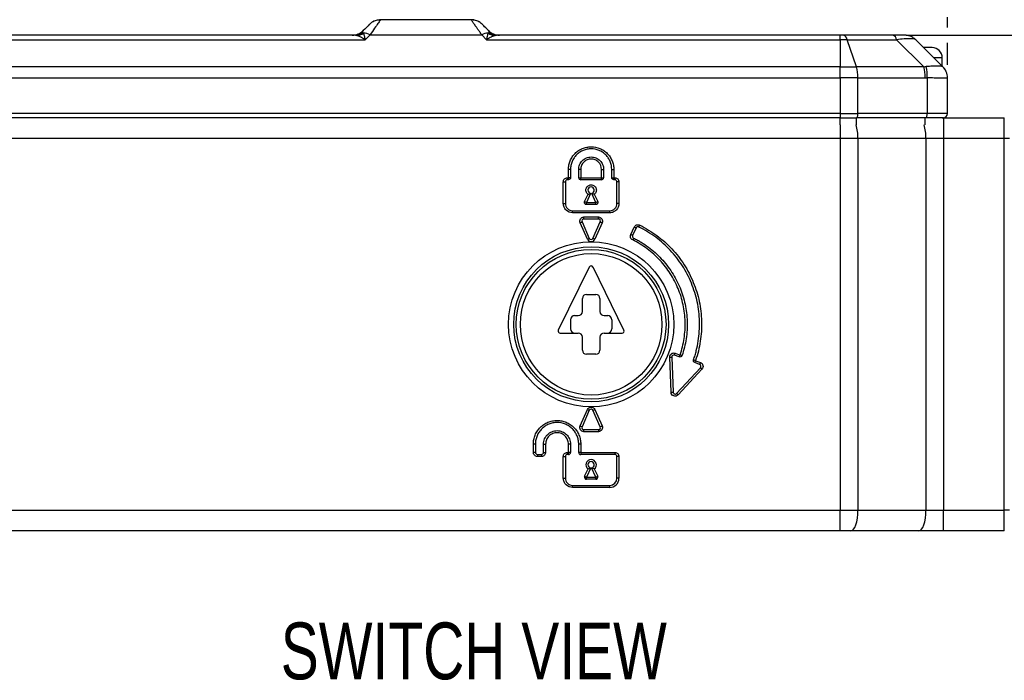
# Model space of a CAD drawing. Header units: millimetres. Extents: x 0 to 559, y 0 to 432.
# Tile 4 of 22: x 95 to 191, y 238 to 302. Entities that reach past the tile are written whole.
import ezdxf

# ---------------------------------------------------------------- set-up
doc = ezdxf.new("R2010")
doc.units = ezdxf.units.MM
doc.layers.add('DIMENSIONS', color=140, linetype='Continuous', lineweight=25)
doc.layers.add('TEXT', color=140, linetype='Continuous', lineweight=25)
doc.styles.add('SLDTEXTSTYLE0', font='TXT', dxfattribs={"width": 0.75})
doc.dimstyles.new('SLDDIMSTYLE1', dxfattribs={"dimtxt": 5.5, "dimasz": 3.81, "dimexe": 0, "dimexo": 0.0625, "dimgap": 1.375, "dimtad": 0, "dimtih": 1, "dimtoh": 1, "dimdec": 1, "dimrnd": 1e-09, "dimzin": 4, "dimdsep": 46, "dimtxsty": 'SLDTEXTSTYLE0', "dimsah": 1, "dimcen": 0.09, "dimadec": 0, "dimazin": 1, "dimtfac": 1, "dimtdec": 1, "dimtofl": 0, "dimtmove": 0, "dimatfit": 3, "dimfxl": 0, "dimfrac": 2, "dimtolj": 1, "dimtzin": 12, "dimarcsym": 0})
doc.dimstyles.new('SLDDIMSTYLE3', dxfattribs={"dimtxt": 5.5, "dimasz": 3.81, "dimexe": 0, "dimexo": 0.0625, "dimgap": 1.375, "dimtad": 0, "dimtih": 1, "dimtoh": 1, "dimdec": 1, "dimrnd": 1e-09, "dimzin": 12, "dimdsep": 46, "dimtxsty": 'SLDTEXTSTYLE0', "dimsah": 1, "dimcen": 0.09, "dimadec": 0, "dimazin": 3, "dimtfac": 1, "dimtdec": 1, "dimtmove": 0, "dimatfit": 0, "dimfxl": 0, "dimfrac": 2, "dimtolj": 1, "dimtzin": 12, "dimarcsym": 0})

# ---------------------------------------------------------------- blocks, each defined once
blk = doc.blocks.new('_D_5')
at = {"layer": 'DIMENSIONS'}
for p, q in [((181.134, 300.413), (279.727, 300.413)), ((276.552, 300.413), (276.552, 285.452)), ((269.44, 277.223), (267.765, 277.223)), ((267.765, 277.223), (267.765, 268.491)), ((283.664, 277.223), (285.34, 277.223)), ((285.34, 277.223), (285.34, 268.491)), ((267.765, 268.491), (269.44, 268.491)), ((285.34, 268.491), (283.664, 268.491)), ((276.552, 252.413), (276.552, 267.374)), ((191.918, 252.413), (279.727, 252.413))]:
    blk.add_line(p, q, dxfattribs=at)
for points in [[(276.552, 300.413), (275.966, 296.603), (277.138, 296.603)], [(276.552, 252.413), (277.138, 256.223), (275.966, 256.223)]]:
    blk.add_solid(points, dxfattribs=at)
at = {"layer": 'DIMENSIONS', "char_height": 5.5, "attachment_point": 1, "style": 'SLDTEXTSTYLE0'}
for s, insert in [('48.0', (269.44, 285.43)), ('1.89', (269.44, 275.581))]:
    blk.add_mtext(s, dxfattribs=dict(at, insert=insert))
blk = doc.blocks.new('_D_6')
at = {"layer": 'DIMENSIONS'}
for p, q in [((249.279, 319.723), (247.603, 319.723)), ((247.603, 319.723), (247.603, 310.991)), ((263.503, 319.723), (265.179, 319.723)), ((265.179, 319.723), (265.179, 310.991)), ((270.202, 318.913), (276.552, 318.913)), ((276.552, 318.913), (276.552, 302.913)), ((247.603, 310.991), (249.279, 310.991)), ((265.179, 310.991), (263.503, 310.991)), ((137.318, 302.913), (279.727, 302.913)), ((181.134, 300.413), (279.727, 300.413)), ((276.552, 300.413), (276.552, 293.086))]:
    blk.add_line(p, q, dxfattribs=at)
for points in [[(276.552, 302.913), (277.138, 306.723), (275.966, 306.723)], [(276.552, 300.413), (275.966, 296.603), (277.138, 296.603)]]:
    blk.add_solid(points, dxfattribs=at)
at = {"layer": 'DIMENSIONS', "char_height": 5.5, "attachment_point": 1, "style": 'SLDTEXTSTYLE0'}
for s, insert in [('2.5', (251.311, 327.93)), ('0.10', (249.279, 318.081))]:
    blk.add_mtext(s, dxfattribs=dict(at, insert=insert))
blk = doc.blocks.new('_D_7')
at = {"layer": 'DIMENSIONS'}
for p, q in [((46.148, 297.562), (46.148, 334.088)), ((236.148, 303.663), (236.148, 334.088)), ((46.148, 330.913), (129.569, 330.913)), ((134.036, 331.723), (132.361, 331.723)), ((132.361, 331.723), (132.361, 322.991)), ((148.26, 331.723), (149.936, 331.723)), ((149.936, 331.723), (149.936, 322.991)), ((236.148, 330.913), (152.727, 330.913)), ((132.361, 322.991), (134.036, 322.991)), ((149.936, 322.991), (148.26, 322.991)), ((236.148, 301.163), (236.148, 302.163)), ((236.148, 296.163), (236.148, 299.663)), ((236.148, 285.183), (236.148, 294.663))]:
    blk.add_line(p, q, dxfattribs=at)
for points in [[(46.148, 330.913), (49.958, 330.327), (49.958, 331.499)], [(236.148, 330.913), (232.338, 331.499), (232.338, 330.327)]]:
    blk.add_solid(points, dxfattribs=at)
at = {"layer": 'DIMENSIONS', "char_height": 5.5, "attachment_point": 1, "style": 'SLDTEXTSTYLE0'}
for s, insert in [('190.0', (132.004, 339.93)), ('7.48', (134.036, 330.081))]:
    blk.add_mtext(s, dxfattribs=dict(at, insert=insert))
blk = doc.blocks.new('_D_8')
at = {"layer": 'DIMENSIONS'}
for p, q in [((46.148, 297.562), (46.148, 319.584)), ((185.148, 303.663), (185.148, 319.584)), ((108.536, 317.219), (106.861, 317.219)), ((106.861, 317.219), (106.861, 308.488)), ((122.76, 317.219), (124.436, 317.219)), ((124.436, 317.219), (124.436, 308.488)), ((46.148, 316.409), (104.069, 316.409)), ((185.148, 316.409), (127.227, 316.409)), ((106.861, 308.488), (108.536, 308.488)), ((124.436, 308.488), (122.76, 308.488)), ((185.148, 301.163), (185.148, 302.163)), ((185.148, 297.554), (185.148, 299.663))]:
    blk.add_line(p, q, dxfattribs=at)
for points in [[(46.148, 316.409), (49.958, 315.823), (49.958, 316.996)], [(185.148, 316.409), (181.338, 316.996), (181.338, 315.823)]]:
    blk.add_solid(points, dxfattribs=at)
at = {"layer": 'DIMENSIONS', "char_height": 5.5, "attachment_point": 1, "style": 'SLDTEXTSTYLE0'}
for s, insert in [('139.0', (106.504, 325.426)), ('5.47', (108.536, 315.578))]:
    blk.add_mtext(s, dxfattribs=dict(at, insert=insert))

msp = doc.modelspace()

# ---------------------------------------------------------------- linework, layer by layer
for p, q in [((130.269, 301.913), (130.237, 301.866)), ((139.027, 301.913), (130.269, 301.913)), ((127.675, 300.413), (65.247, 300.413)), ((128.769, 299.974), (129.244, 300.448)), ((129.244, 300.448), (140.052, 300.448)), ((140.052, 300.448), (140.527, 299.974)), ((174.766, 300.413), (141.622, 300.413)), ((174.766, 299.974), (174.766, 300.413)), ((175.067, 300.413), (174.766, 300.413)), ((179.864, 300.413), (175.067, 300.413)), ((65.248, 299.974), (128.769, 299.974)), ((140.527, 299.974), (174.766, 299.974)), ((174.766, 299.974), (174.766, 297.352)), ((175.43, 299.974), (174.766, 299.974)), ((176.326, 297.352), (175.43, 299.974)), ((175.43, 299.974), (180.226, 299.974)), ((180.226, 299.974), (182.848, 297.352)), ((182.087, 299.974), (181.989, 300.011)), ((184.709, 297.352), (182.087, 299.974)), ((183.648, 299.213), (182.848, 299.213)), ((184.648, 298.213), (183.848, 298.213)), ((184.648, 297.413), (184.648, 298.213)), ((174.766, 297.352), (65.248, 297.352)), ((174.766, 296.292), (174.766, 297.352)), ((174.766, 297.352), (176.326, 297.352)), ((182.848, 297.352), (176.326, 297.352)), ((65.248, 296.292), (174.766, 296.292)), ((174.766, 296.292), (174.766, 292.813)), ((176.477, 296.292), (174.766, 296.292)), ((176.477, 292.813), (176.477, 296.292)), ((176.477, 296.292), (182.998, 296.292)), ((183.174, 296.284), (183.174, 292.813)), ((185.148, 292.813), (185.148, 296.284)), ((174.766, 292.813), (53.148, 292.813)), ((174.766, 292.813), (174.766, 292.413)), ((174.766, 292.813), (176.477, 292.813)), ((183.174, 292.813), (176.477, 292.813)), ((185.148, 292.813), (183.174, 292.813)), ((174.766, 292.413), (53.148, 292.413)), ((174.766, 291.745), (174.766, 292.413)), ((174.766, 291.745), (174.766, 290.413)), ((176.303, 292.413), (176.303, 291.745)), ((183.037, 292.413), (176.34, 292.413)), ((183, 291.746), (183, 292.413)), ((184.64, 292.413), (184.772, 292.413)), ((184.772, 292.413), (184.772, 290.413)), ((184.772, 292.413), (190.648, 292.413)), ((190.648, 290.413), (190.648, 292.413)), ((174.766, 290.413), (53.148, 290.413)), ((174.766, 290.413), (174.766, 254.413)), ((176.477, 290.413), (174.766, 290.413)), ((176.477, 290.413), (176.477, 254.413)), ((183.062, 290.413), (176.477, 290.413)), ((183.062, 290.413), (183.062, 254.413)), ((184.772, 290.413), (183.062, 290.413)), ((184.772, 290.413), (184.772, 254.413)), ((190.648, 290.413), (184.772, 290.413)), ((190.648, 254.413), (190.648, 290.413)), ((191.148, 290.413), (190.648, 290.413)), ((148.453, 286.608), (148.453, 287.413)), ((148.653, 287.413), (148.453, 287.413)), ((148.653, 287.413), (148.653, 286.608)), ((149.443, 286.613), (149.443, 287.413)), ((149.643, 287.413), (149.443, 287.413)), ((149.643, 287.413), (149.643, 286.613)), ((151.653, 286.613), (151.653, 287.413)), ((151.653, 287.413), (151.853, 287.413)), ((151.853, 287.413), (151.853, 286.613)), ((152.643, 286.613), (152.643, 287.413)), ((152.643, 287.413), (152.843, 287.413)), ((152.843, 287.413), (152.843, 286.61)), ((147.953, 284.113), (147.953, 286.213)), ((147.953, 286.213), (148.153, 286.213)), ((148.153, 286.213), (148.153, 284.113)), ((148.348, 286.608), (148.451, 286.608)), ((148.348, 286.408), (148.348, 286.608)), ((148.448, 286.408), (148.348, 286.408)), ((149.443, 286.613), (149.643, 286.613)), ((149.648, 286.613), (151.653, 286.613)), ((151.648, 286.413), (149.648, 286.413)), ((151.653, 286.613), (151.853, 286.613)), ((152.843, 286.608), (152.948, 286.608)), ((152.948, 286.408), (152.843, 286.408)), ((152.948, 286.608), (152.948, 286.408)), ((153.143, 284.113), (153.143, 286.213)), ((153.343, 286.213), (153.143, 286.213)), ((153.343, 286.213), (153.343, 284.113)), ((150.593, 285.072), (150.193, 284.213)), ((151.104, 284.212), (150.703, 285.072)), ((147.953, 284.113), (148.153, 284.113)), ((150.012, 284.3), (150.344, 285.01)), ((150.196, 284.208), (151.106, 284.208)), ((150.953, 285.01), (151.284, 284.3)), ((153.343, 284.113), (153.143, 284.113)), ((148.848, 283.218), (148.848, 283.418)), ((148.848, 283.418), (152.448, 283.418)), ((152.448, 283.218), (148.848, 283.218)), ((151.106, 284.008), (150.198, 284.008)), ((152.448, 283.218), (152.448, 283.418)), ((150.286, 280.655), (149.586, 282.255)), ((149.769, 282.335), (150.469, 280.735)), ((149.948, 282.808), (151.348, 282.808)), ((149.948, 282.608), (149.948, 282.808)), ((151.348, 282.608), (149.948, 282.608)), ((150.827, 280.735), (151.527, 282.335)), ((151.71, 282.255), (151.01, 280.655)), ((151.348, 282.608), (151.348, 282.808)), ((154.485, 281.103), (154.824, 281.829)), ((155.005, 281.744), (154.667, 281.019)), ((150.469, 277.951), (147.469, 271.851)), ((153.828, 271.851), (150.828, 277.951)), ((149.798, 273.663), (149.798, 274.913)), ((150.198, 275.313), (151.098, 275.313)), ((151.498, 274.913), (151.498, 273.663)), ((148.648, 272.863), (148.648, 271.963)), ((149.048, 273.263), (149.398, 273.263)), ((151.898, 273.263), (152.248, 273.263)), ((152.648, 272.863), (152.648, 271.963)), ((147.648, 271.563), (149.398, 271.563)), ((149.798, 269.913), (149.798, 271.163)), ((151.498, 271.163), (151.498, 269.913)), ((151.898, 271.563), (153.648, 271.563)), ((151.098, 269.513), (150.198, 269.513)), ((158.384, 265.836), (158.252, 269.231)), ((158.451, 269.239), (158.584, 265.844)), ((159.181, 269.257), (158.714, 269.429)), ((158.783, 269.617), (159.253, 269.443)), ((160.747, 268.892), (161.222, 268.716)), ((158.922, 265.719), (161.228, 268.213)), ((161.375, 268.077), (159.069, 265.583)), ((161.153, 268.528), (160.677, 268.704)), ((149.586, 262.571), (150.286, 264.171)), ((150.469, 264.091), (149.769, 262.491)), ((151.527, 262.491), (150.827, 264.091)), ((151.01, 264.171), (151.71, 262.571)), ((149.948, 262.018), (149.948, 262.218)), ((149.948, 262.218), (151.348, 262.218)), ((151.348, 262.218), (151.348, 262.018)), ((151.348, 262.018), (149.948, 262.018)), ((145.053, 260.013), (145.053, 260.813)), ((145.253, 260.813), (145.053, 260.813)), ((145.253, 260.813), (145.253, 260.013)), ((146.043, 260.013), (146.043, 260.813)), ((146.043, 260.813), (146.243, 260.813)), ((146.243, 260.813), (146.243, 260.013)), ((148.453, 260.013), (148.453, 260.813)), ((148.653, 260.813), (148.453, 260.813)), ((148.653, 260.813), (148.653, 260.013)), ((149.643, 260.813), (149.443, 260.813)), ((149.443, 260.013), (149.443, 260.813)), ((149.643, 260.813), (149.643, 260.013)), ((145.253, 260.013), (145.053, 260.013)), ((145.448, 259.818), (145.448, 259.618)), ((145.448, 259.818), (145.848, 259.818)), ((145.848, 259.618), (145.448, 259.618)), ((145.848, 259.818), (145.848, 259.618)), ((146.043, 260.013), (146.243, 260.013)), ((147.953, 257.513), (147.953, 259.613)), ((147.953, 259.613), (148.153, 259.613)), ((148.153, 259.613), (148.153, 257.513)), ((148.348, 260.008), (148.448, 260.008)), ((148.348, 259.808), (148.348, 260.008)), ((148.448, 259.808), (148.348, 259.808)), ((148.448, 259.808), (148.448, 260.008)), ((148.653, 260.013), (148.453, 260.013)), ((149.643, 260.013), (149.443, 260.013)), ((149.648, 260.008), (152.948, 260.008)), ((149.648, 260.008), (149.648, 259.808)), ((152.948, 259.808), (149.648, 259.808)), ((152.948, 260.008), (152.948, 259.808)), ((153.143, 257.513), (153.143, 259.613)), ((153.343, 259.613), (153.143, 259.613)), ((153.343, 259.613), (153.343, 257.513)), ((150.012, 257.7), (150.344, 258.41)), ((150.611, 258.51), (150.194, 257.615)), ((151.103, 257.615), (150.685, 258.51)), ((150.953, 258.41), (151.284, 257.7)), ((147.953, 257.513), (148.153, 257.513)), ((150.198, 257.408), (150.198, 257.608)), ((150.198, 257.608), (151.098, 257.608)), ((151.098, 257.408), (150.198, 257.408)), ((151.098, 257.408), (151.098, 257.608)), ((153.343, 257.513), (153.143, 257.513)), ((148.848, 256.618), (148.848, 256.818)), ((148.848, 256.818), (152.448, 256.818)), ((152.448, 256.618), (148.848, 256.618)), ((152.448, 256.618), (152.448, 256.818)), ((53.148, 254.413), (174.766, 254.413)), ((174.766, 252.413), (174.766, 254.413)), ((174.766, 254.413), (176.477, 254.413)), ((176.477, 254.413), (183.062, 254.413)), ((183.062, 254.413), (184.772, 254.413)), ((184.772, 252.413), (184.772, 254.413)), ((184.772, 254.413), (190.648, 254.413)), ((190.648, 252.413), (190.648, 254.413)), ((191.148, 254.413), (190.648, 254.413)), ((174.766, 252.413), (53.148, 252.413)), ((175.793, 252.413), (174.766, 252.413)), ((182.378, 252.413), (175.793, 252.413)), ((184.772, 252.413), (182.378, 252.413)), ((190.648, 252.413), (184.772, 252.413))]:
    msp.add_line(p, q)
at = {"flags": 128}
for points in [[(130.009, 301.89), (130.122, 301.906), (130.269, 301.913)], [(139.287, 301.89), (139.174, 301.906), (139.027, 301.913)], [(182.087, 299.974), (181.978, 300.072), (181.961, 300.086)], [(176.34, 292.413), (176.366, 292.421), (176.392, 292.443), (176.416, 292.48), (176.436, 292.53), (176.454, 292.591), (176.466, 292.66), (176.474, 292.735), (176.477, 292.813)], [(183.037, 292.413), (183.064, 292.421), (183.09, 292.443), (183.113, 292.48), (183.134, 292.53), (183.151, 292.591), (183.164, 292.66), (183.172, 292.735), (183.174, 292.813)], [(149.586, 282.255), (149.622, 282.27), (149.656, 282.285), (149.688, 282.299), (149.716, 282.311), (149.739, 282.321), (149.755, 282.329), (149.766, 282.333), (149.769, 282.335)], [(151.527, 282.335), (151.53, 282.333), (151.541, 282.329), (151.558, 282.321), (151.58, 282.311), (151.608, 282.299), (151.64, 282.285), (151.674, 282.27), (151.71, 282.255)], [(155.005, 281.744), (155.001, 281.746), (154.991, 281.75), (154.974, 281.758), (154.952, 281.769), (154.924, 281.782), (154.893, 281.796), (154.859, 281.812), (154.824, 281.829)], [(155.267, 281.837), (155.269, 281.84), (155.274, 281.85), (155.282, 281.867), (155.293, 281.889), (155.306, 281.917), (155.322, 281.948), (155.338, 281.981), (155.355, 282.016)], [(150.286, 280.655), (150.322, 280.67), (150.356, 280.685), (150.388, 280.699), (150.416, 280.711), (150.439, 280.721), (150.455, 280.729), (150.466, 280.733), (150.469, 280.735)], [(151.01, 280.655), (150.974, 280.67), (150.94, 280.685), (150.908, 280.699), (150.88, 280.711), (150.858, 280.721), (150.841, 280.729), (150.83, 280.733), (150.827, 280.735)], [(154.667, 281.019), (154.663, 281.02), (154.653, 281.025), (154.636, 281.033), (154.614, 281.044), (154.586, 281.056), (154.555, 281.071), (154.521, 281.087), (154.485, 281.103)], [(154.757, 280.761), (154.756, 280.758), (154.751, 280.748), (154.742, 280.731), (154.731, 280.709), (154.718, 280.682), (154.703, 280.651), (154.686, 280.617), (154.669, 280.582)], [(158.252, 269.231), (158.291, 269.232), (158.328, 269.234), (158.363, 269.235), (158.393, 269.236), (158.418, 269.237), (158.436, 269.238), (158.448, 269.238), (158.451, 269.239)], [(158.714, 269.429), (158.715, 269.433), (158.719, 269.443), (158.726, 269.461), (158.734, 269.484), (158.745, 269.513), (158.757, 269.545), (158.77, 269.58), (158.783, 269.617)], [(161.222, 268.716), (161.209, 268.679), (161.196, 268.644), (161.184, 268.612), (161.173, 268.583), (161.165, 268.56), (161.158, 268.543), (161.154, 268.532), (161.153, 268.528)], [(161.375, 268.077), (161.347, 268.104), (161.319, 268.129), (161.294, 268.153), (161.271, 268.173), (161.253, 268.19), (161.24, 268.203), (161.231, 268.211), (161.228, 268.213)], [(158.384, 265.836), (158.423, 265.838), (158.46, 265.839), (158.495, 265.841), (158.525, 265.842), (158.55, 265.843), (158.569, 265.844), (158.58, 265.844), (158.584, 265.844)], [(159.069, 265.583), (159.04, 265.61), (159.012, 265.635), (158.987, 265.659), (158.965, 265.68), (158.947, 265.696), (158.933, 265.709), (158.925, 265.717), (158.922, 265.719)], [(150.286, 264.171), (150.322, 264.156), (150.356, 264.141), (150.388, 264.127), (150.416, 264.115), (150.439, 264.105), (150.455, 264.097), (150.466, 264.093), (150.469, 264.091)], [(150.827, 264.091), (150.83, 264.093), (150.841, 264.097), (150.858, 264.105), (150.88, 264.115), (150.908, 264.127), (150.94, 264.141), (150.974, 264.156), (151.01, 264.171)], [(149.586, 262.571), (149.622, 262.556), (149.656, 262.541), (149.688, 262.527), (149.716, 262.515), (149.739, 262.505), (149.755, 262.497), (149.766, 262.493), (149.769, 262.491)], [(151.527, 262.491), (151.53, 262.493), (151.541, 262.497), (151.558, 262.505), (151.58, 262.515), (151.608, 262.527), (151.64, 262.541), (151.674, 262.556), (151.71, 262.571)], [(150.012, 257.7), (150.016, 257.698), (150.026, 257.693), (150.043, 257.685), (150.065, 257.675), (150.093, 257.662), (150.124, 257.647), (150.158, 257.632), (150.194, 257.615)], [(151.103, 257.615), (151.138, 257.632), (151.172, 257.647), (151.203, 257.662), (151.231, 257.675), (151.253, 257.685), (151.27, 257.693), (151.28, 257.698), (151.284, 257.7)], [(175.793, 252.413), (175.926, 252.451), (176.054, 252.565), (176.173, 252.75), (176.276, 252.999), (176.361, 253.302), (176.424, 253.648), (176.463, 254.023), (176.477, 254.413)], [(182.378, 252.413), (182.511, 252.451), (182.64, 252.565), (182.758, 252.75), (182.862, 252.999), (182.947, 253.302), (183.01, 253.648), (183.049, 254.023), (183.062, 254.413)]]:
    msp.add_lwpolyline(points, dxfattribs=at)
for radius in [8, 7.5, 7.25, 6.85]:
    msp.add_circle((150.648, 272.413), radius)
for centre, radius, start, end in [((130.269, 300.413), 1.5, 116.19851, 135), ((139.027, 300.413), 1.5, 45, 63.80149), ((127.527, 301.913), 1.5, 270, 315), ((127.67, 301.77), 1.357, 270.19499, 309.11948), ((127.797, 301.788), 1.422, 276.04479, 304.16318), ((128.597, 299.247), 1.365, 61.68388, 90.04722), ((140.699, 299.247), 1.365, 89.95278, 118.31612), ((141.499, 301.788), 1.422, 235.83682, 263.95521), ((141.769, 301.913), 1.5, 225, 270), ((141.626, 301.77), 1.357, 230.88052, 269.80501), ((174.9, 299.905), 0.534, 7.339, 71.75479), ((179.696, 299.905), 0.534, 7.33912, 71.75466), ((181.027, 298.913), 1.5, 71.78231, 90), ((183.648, 298.213), 1, 0, 90), ((173.062, 296.349), 3.415, 359.03957, 17.08724), ((179.583, 296.349), 3.415, 359.03966, 17.08713), ((179.95, 296.6), 3.24, 354.39268, 13.80279), ((183.655, 296.283), 1.493, 0.01836, 46.90296), ((183.648, 296.292), 1.5, 0, 45), ((184.748, 292.813), 0.4, 270, 0), ((171.808, 290.481), 4.669, 359.16271, 15.70185), ((178.393, 290.481), 4.669, 359.16273, 15.70189), ((149.643, 286.613), 0.2, 180, 271.43244), ((151.653, 286.613), 0.2, 268.56756, 0), ((150.648, 280.813), 0.395, 203.62938, 336.37062), ((150.648, 280.813), 0.195, 203.62938, 336.37062), ((150.648, 277.863), 0.2, 26.18811, 153.81189), ((150.198, 274.913), 0.4, 90, 180), ((151.098, 274.913), 0.4, 0, 90), ((149.398, 273.663), 0.4, 270, 0), ((151.898, 273.663), 0.4, 180, 270), ((149.048, 272.863), 0.4, 90, 180), ((152.248, 272.863), 0.4, 0, 90), ((147.648, 271.763), 0.2, 153.81189, 270), ((149.048, 271.963), 0.4, 180, 270), ((152.248, 271.963), 0.4, 270, 0), ((153.648, 271.763), 0.2, 270, 26.18811), ((149.398, 271.163), 0.4, 0, 90), ((151.898, 271.163), 0.4, 90, 180), ((150.198, 269.913), 0.4, 180, 270), ((151.098, 269.913), 0.4, 270, 0), ((148.448, 260.013), 0.005, 270, 0), ((148.448, 260.013), 0.205, 270, 0), ((149.648, 260.013), 0.205, 180, 270), ((149.648, 260.013), 0.005, 180, 270), ((150.648, 258.813), 0.505, 307.08134, 232.91866), ((150.648, 258.813), 0.305, 276.98946, 263.01054), ((150.198, 257.613), 0.205, 155, 270), ((150.198, 257.613), 0.005, 155, 270), ((151.098, 257.613), 0.205, 270, 25), ((151.098, 257.613), 0.005, 270, 25), ((152.448, 257.513), 0.895, 270, 0), ((152.448, 257.513), 0.695, 270, 0)]:
    msp.add_arc(centre, radius, start, end)
for points, knots in [([(129.209, 301.474), (129.209, 301.474), (129.155, 301.42), (128.945, 301.21), (128.788, 301.053), (128.587, 300.852)], [0, 0, 0, 0, 0.5, 0.5, 1, 1, 1, 1]), ([(130.237, 301.866), (130.229, 301.855), (130.204, 301.82), (130.017, 301.552), (129.698, 301.097), (129.399, 300.67), (129.244, 300.448)], [0, 0, 0, 0, 0.137615, 0.416634, 0.696386, 1, 1, 1, 1]), ([(130.252, 301.889), (130.111, 301.886), (129.831, 301.88), (129.565, 301.732), (129.434, 301.659)], [0, 0, 0, 0, 0.505385, 1, 1, 1, 1]), ([(140.052, 300.448), (140.019, 300.496), (139.953, 300.59), (139.859, 300.724), (139.77, 300.851), (139.687, 300.97), (139.608, 301.083), (139.535, 301.187), (139.467, 301.285), (139.404, 301.375), (139.346, 301.457), (139.273, 301.561), (139.194, 301.674), (139.119, 301.781), (139.066, 301.857), (139.033, 301.904), (139.029, 301.91), (139.027, 301.913)], [0, 0, 0, 0, 0.05538, 0.109845, 0.163413, 0.216102, 0.26793, 0.318916, 0.369081, 0.418447, 0.467036, 0.514871, 0.614537, 0.71262, 0.809378, 0.90508, 1, 1, 1, 1]), ([(139.863, 301.659), (139.731, 301.732), (139.466, 301.88), (139.185, 301.886), (139.044, 301.889)], [0, 0, 0, 0, 0.494615, 1, 1, 1, 1]), ([(140.709, 300.852), (140.508, 301.053), (140.351, 301.21), (140.141, 301.42), (140.087, 301.474), (140.087, 301.474)], [0, 0, 0, 0, 0.5, 0.5, 1, 1, 1, 1]), ([(127.947, 300.374), (127.915, 300.382), (127.851, 300.397), (127.761, 300.41), (127.703, 300.412), (127.675, 300.413)], [0, 0, 0, 0, 0.336303, 0.669526, 1, 1, 1, 1]), ([(128.769, 299.974), (128.724, 300.004), (128.64, 300.06), (128.524, 300.129), (128.426, 300.182), (128.295, 300.249), (128.135, 300.319), (128.007, 300.357), (127.947, 300.374)], [0, 0, 0, 0, 0.160081, 0.298431, 0.415048, 0.509934, 0.771302, 1, 1, 1, 1]), ([(128.587, 300.852), (128.574, 300.838), (128.549, 300.812), (128.524, 300.775), (128.513, 300.743), (128.522, 300.725), (128.526, 300.717)], [0, 0, 0, 0, 0.2783158, 0.5377173, 0.7780381, 1, 1, 1, 1]), ([(128.596, 300.612), (128.602, 300.596), (128.614, 300.562), (128.634, 300.502), (128.656, 300.431), (128.683, 300.334), (128.721, 300.188), (128.752, 300.053), (128.769, 299.974)], [0, 0, 0, 0, 0.110273, 0.228717, 0.355361, 0.490234, 0.701695, 1, 1, 1, 1]), ([(140.527, 299.974), (140.536, 300.017), (140.554, 300.097), (140.579, 300.199), (140.599, 300.281), (140.627, 300.385), (140.661, 300.502), (140.688, 300.577), (140.701, 300.612)], [0, 0, 0, 0, 0.159973, 0.298286, 0.414939, 0.509935, 0.771305, 1, 1, 1, 1]), ([(141.349, 300.374), (141.321, 300.367), (141.261, 300.35), (141.166, 300.317), (141.064, 300.276), (140.934, 300.216), (140.754, 300.122), (140.611, 300.028), (140.527, 299.974)], [0, 0, 0, 0, 0.110276, 0.22872, 0.355364, 0.490235, 0.701679, 1, 1, 1, 1]), ([(140.77, 300.717), (140.773, 300.722), (140.78, 300.734), (140.779, 300.753), (140.771, 300.775), (140.756, 300.799), (140.735, 300.825), (140.718, 300.843), (140.709, 300.852)], [0, 0, 0, 0, 0.146039, 0.300029, 0.462342, 0.633141, 0.812413, 1, 1, 1, 1]), ([(141.622, 300.413), (141.6, 300.412), (141.557, 300.411), (141.49, 300.404), (141.421, 300.392), (141.373, 300.38), (141.349, 300.374)], [0, 0, 0, 0, 0.247612, 0.496723, 0.747473, 1, 1, 1, 1]), ([(181.027, 300.413), (181.027, 300.413), (180.923, 300.413), (180.523, 300.413), (180.229, 300.413), (179.864, 300.413)], [0, 0, 0, 0, 0.5, 0.5, 1, 1, 1, 1]), ([(182.013, 300.017), (181.919, 300.1), (181.727, 300.27), (181.455, 300.346), (181.317, 300.385)], [0, 0, 0, 0, 0.4919751, 1, 1, 1, 1]), ([(181.989, 300.011), (181.96, 300.025), (181.878, 300.065), (181.524, 300.08), (180.963, 300.058), (180.475, 300.002), (180.226, 299.974)], [0, 0, 0, 0, 0.1475257, 0.4280399, 0.7085297, 1, 1, 1, 1]), ([(184.675, 297.373), (184.646, 297.382), (184.588, 297.395), (184.412, 297.414), (184.296, 297.419), (184.085, 297.419), (184.008, 297.418), (183.847, 297.413), (183.761, 297.409), (183.492, 297.395), (183.293, 297.382), (183.096, 297.373)], [0, 0, 0, 0, 0.25, 0.25, 0.5, 0.5, 0.625, 0.625, 0.75, 0.75, 1, 1, 1, 1]), ([(182.848, 297.352), (182.889, 297.357), (182.972, 297.367), (183.054, 297.371), (183.096, 297.373)], [0, 0, 0, 0, 0.496961, 1, 1, 1, 1]), ([(185.148, 296.284), (185.147, 296.282), (185.145, 296.278), (185.13, 296.273), (185.101, 296.268), (185.053, 296.265), (184.984, 296.262), (184.889, 296.26), (184.764, 296.259), (184.58, 296.259), (184.329, 296.26), (184.02, 296.262), (183.718, 296.267), (183.439, 296.274), (183.257, 296.281), (183.174, 296.284)], [0, 0, 0, 0, 0.044083, 0.093429, 0.148038, 0.207913, 0.273055, 0.343463, 0.419138, 0.50008, 0.62699, 0.74044, 0.840425, 0.926944, 1, 1, 1, 1]), ([(185.148, 295.391), (185.148, 295.391), (185.148, 295.391), (185.148, 295.391), (185.148, 295.391), (185.148, 295.391), (185.148, 295.394), (185.148, 295.401), (185.148, 295.408), (185.148, 295.413)], [0, 0, 0, 0, 0.00095, 0.001599, 0.002955, 0.01541, 0.072948, 0.308556, 1, 1, 1, 1]), ([(184.748, 292.413), (184.747, 292.413), (184.745, 292.413), (184.731, 292.413), (184.708, 292.413), (184.676, 292.413), (184.613, 292.413), (184.494, 292.413), (184.287, 292.413), (184.028, 292.413), (183.759, 292.413), (183.505, 292.413), (183.278, 292.413), (183.118, 292.413), (183.037, 292.413)], [0, 0, 0, 0, 0.0489787, 0.0977088, 0.1463648, 0.1951218, 0.2441539, 0.3720076, 0.500031, 0.6278848, 0.7559082, 0.8373704, 0.9184636, 1, 1, 1, 1]), ([(148.453, 287.413), (148.453, 287.558), (148.467, 287.703), (148.524, 287.984), (148.565, 288.121), (148.676, 288.387), (148.744, 288.515), (148.903, 288.753), (148.995, 288.864), (149.199, 289.068), (149.31, 289.159), (149.548, 289.318), (149.676, 289.387), (149.942, 289.496), (150.079, 289.538), (150.36, 289.594), (150.506, 289.608), (150.935, 289.608), (151.224, 289.55), (151.621, 289.386), (151.749, 289.318), (151.989, 289.157), (152.099, 289.066), (152.302, 288.863), (152.395, 288.751), (152.554, 288.512), (152.621, 288.386), (152.731, 288.12), (152.773, 287.981), (152.829, 287.7), (152.843, 287.558), (152.843, 287.413)], [0, 0, 0, 0, 0.0625, 0.0625, 0.125, 0.125, 0.1875, 0.1875, 0.25, 0.25, 0.3125, 0.3125, 0.375, 0.375, 0.4375, 0.4375, 0.5, 0.5, 0.625, 0.625, 0.6875, 0.6875, 0.75, 0.75, 0.8125, 0.8125, 0.875, 0.875, 0.9375, 0.9375, 1, 1, 1, 1]), ([(152.643, 287.413), (152.643, 287.673), (152.591, 287.935), (152.441, 288.297), (152.38, 288.412), (152.236, 288.629), (152.151, 288.731), (151.967, 288.916), (151.867, 288.998), (151.649, 289.144), (151.532, 289.206), (151.172, 289.355), (150.909, 289.408), (150.519, 289.408), (150.387, 289.395), (150.131, 289.344), (150.006, 289.306), (149.765, 289.207), (149.648, 289.145), (149.432, 289), (149.331, 288.917), (149.145, 288.732), (149.062, 288.631), (148.918, 288.415), (148.855, 288.298), (148.755, 288.056), (148.717, 287.932), (148.666, 287.677), (148.653, 287.545), (148.653, 287.413)], [0, 0, 0, 0, 0.125, 0.125, 0.1875, 0.1875, 0.25, 0.25, 0.3125, 0.3125, 0.375, 0.375, 0.5, 0.5, 0.5625, 0.5625, 0.625, 0.625, 0.6875, 0.6875, 0.75, 0.75, 0.8125, 0.8125, 0.875, 0.875, 0.9375, 0.9375, 1, 1, 1, 1]), ([(149.443, 287.413), (149.443, 287.57), (149.474, 287.728), (149.565, 287.947), (149.602, 288.016), (149.689, 288.147), (149.74, 288.209), (149.907, 288.376), (150.042, 288.466), (150.332, 288.586), (150.49, 288.618), (150.805, 288.618), (150.963, 288.587), (151.255, 288.466), (151.387, 288.378), (151.612, 288.153), (151.701, 288.021), (151.822, 287.729), (151.853, 287.572), (151.853, 287.413)], [0, 0, 0, 0, 0.125, 0.125, 0.1875, 0.1875, 0.25, 0.25, 0.375, 0.375, 0.5, 0.5, 0.625, 0.625, 0.75, 0.75, 0.875, 0.875, 1, 1, 1, 1]), ([(151.653, 287.413), (151.653, 287.679), (151.546, 287.937), (151.265, 288.218), (151.154, 288.291), (150.911, 288.392), (150.779, 288.418), (150.517, 288.418), (150.384, 288.391), (150.142, 288.291), (150.03, 288.216), (149.845, 288.031), (149.77, 287.919), (149.669, 287.676), (149.643, 287.546), (149.643, 287.413)], [0, 0, 0, 0, 0.25, 0.25, 0.375, 0.375, 0.5, 0.5, 0.625, 0.625, 0.75, 0.75, 0.875, 0.875, 1, 1, 1, 1]), ([(147.953, 286.213), (147.953, 286.317), (147.996, 286.42), (148.142, 286.565), (148.244, 286.608), (148.348, 286.608)], [0, 0, 0, 0, 0.5, 0.5, 1, 1, 1, 1]), ([(148.348, 286.408), (148.297, 286.408), (148.246, 286.387), (148.174, 286.315), (148.153, 286.265), (148.153, 286.213)], [0, 0, 0, 0, 0.5, 0.5, 1, 1, 1, 1]), ([(148.448, 286.408), (148.448, 286.408), (148.448, 286.43), (148.448, 286.504), (148.448, 286.556), (148.448, 286.608)], [0, 0, 0, 0, 0.5, 0.5, 1, 1, 1, 1]), ([(148.653, 286.608), (148.652, 286.554), (148.632, 286.507), (148.593, 286.468), (148.555, 286.429), (148.508, 286.409), (148.453, 286.408)], [0.0148788, 0.0148788, 0.0148788, 0.0148788, 0.5, 0.5, 0.5, 0.9853143, 0.9853143, 0.9853143, 0.9853143]), ([(148.653, 286.608), (148.653, 286.608), (148.632, 286.608), (148.56, 286.608), (148.51, 286.608), (148.458, 286.608)], [0, 0, 0, 0, 0.5, 0.5, 1, 1, 1, 1]), ([(149.648, 286.413), (149.648, 286.414), (149.648, 286.416), (149.648, 286.43), (149.648, 286.449), (149.648, 286.481), (149.648, 286.524), (149.648, 286.566), (149.648, 286.589), (149.649, 286.603), (149.648, 286.61), (149.648, 286.613)], [0, 0, 0, 0, 0.1487365, 0.2817335, 0.3989743, 0.5004429, 0.7494557, 0.8745545, 0.9246595, 0.9747493, 1, 1, 1, 1]), ([(151.648, 286.413), (151.649, 286.413), (151.65, 286.435), (151.651, 286.509), (151.652, 286.561), (151.653, 286.613)], [0, 0, 0, 0, 0.5, 0.5, 1, 1, 1, 1]), ([(152.643, 286.613), (152.643, 286.613), (152.665, 286.613), (152.739, 286.613), (152.791, 286.613), (152.843, 286.613)], [0, 0, 0, 0, 0.5, 0.5, 1, 1, 1, 1]), ([(152.843, 286.408), (152.789, 286.409), (152.742, 286.429), (152.703, 286.468), (152.664, 286.506), (152.644, 286.553), (152.643, 286.608)], [0.0148788, 0.0148788, 0.0148788, 0.0148788, 0.5, 0.5, 0.5, 0.9853143, 0.9853143, 0.9853143, 0.9853143]), ([(152.843, 286.408), (152.843, 286.409), (152.843, 286.41), (152.843, 286.423), (152.843, 286.442), (152.843, 286.475), (152.843, 286.531), (152.843, 286.582), (152.843, 286.608)], [0, 0, 0, 0, 0.127275, 0.254549, 0.381824, 0.509099, 0.754549, 1, 1, 1, 1]), ([(152.948, 286.608), (153.053, 286.608), (153.155, 286.565), (153.3, 286.419), (153.343, 286.317), (153.343, 286.213)], [0, 0, 0, 0, 0.5, 0.5, 1, 1, 1, 1]), ([(153.143, 286.213), (153.143, 286.264), (153.122, 286.315), (153.05, 286.387), (153, 286.408), (152.948, 286.408)], [0, 0, 0, 0, 0.5, 0.5, 1, 1, 1, 1]), ([(150.344, 285.01), (150.261, 285.073), (150.197, 285.163), (150.135, 285.363), (150.136, 285.474), (150.202, 285.673), (150.268, 285.761), (150.438, 285.884), (150.542, 285.918), (150.754, 285.918), (150.857, 285.885), (151.029, 285.761), (151.093, 285.673), (151.16, 285.474), (151.161, 285.364), (151.1, 285.164), (151.037, 285.074), (150.953, 285.01)], [0, 0, 0, 0, 0.125, 0.125, 0.25, 0.25, 0.375, 0.375, 0.5, 0.5, 0.625, 0.625, 0.75, 0.75, 0.875, 0.875, 1, 1, 1, 1]), ([(150.703, 285.072), (150.734, 285.095), (150.765, 285.119), (150.827, 285.166), (150.859, 285.189), (150.933, 285.277), (150.958, 285.356), (150.948, 285.509), (150.913, 285.585), (150.799, 285.688), (150.723, 285.719), (150.567, 285.717), (150.492, 285.686), (150.379, 285.579), (150.346, 285.503), (150.339, 285.349), (150.367, 285.27), (150.442, 285.185), (150.473, 285.163), (150.533, 285.118), (150.563, 285.095), (150.593, 285.072)], [0, 0, 0, 0, 0.0625, 0.0625, 0.125, 0.125, 0.25, 0.25, 0.375, 0.375, 0.5, 0.5, 0.625, 0.625, 0.75, 0.75, 0.875, 0.875, 0.9375, 0.9375, 1, 1, 1, 1]), ([(150.344, 285.01), (150.344, 285.01), (150.38, 285.019), (150.476, 285.043), (150.535, 285.058), (150.593, 285.072)], [0, 0, 0, 0, 0.5, 0.5, 1, 1, 1, 1]), ([(150.953, 285.01), (150.953, 285.01), (150.916, 285.019), (150.82, 285.043), (150.761, 285.058), (150.703, 285.072)], [0, 0, 0, 0, 0.5, 0.5, 1, 1, 1, 1]), ([(148.848, 283.218), (148.612, 283.218), (148.38, 283.315), (148.132, 283.563), (148.066, 283.662), (147.976, 283.879), (147.953, 283.995), (147.953, 284.113)], [0, 0, 0, 0, 0.5, 0.5, 0.75, 0.75, 1, 1, 1, 1]), ([(148.153, 284.113), (148.153, 283.932), (148.228, 283.75), (148.484, 283.493), (148.664, 283.418), (148.848, 283.418)], [0, 0, 0, 0, 0.5, 0.5, 1, 1, 1, 1]), ([(150.19, 284.008), (150.159, 284.009), (150.128, 284.018), (150.099, 284.033), (150.069, 284.05), (150.045, 284.073), (150.025, 284.103), (150.007, 284.132), (149.996, 284.164), (149.994, 284.2), (149.991, 284.232), (149.996, 284.263), (150.009, 284.292)], [0.0185388, 0.0185388, 0.0185388, 0.0185388, 0.2495757, 0.2495757, 0.2495757, 0.4995757, 0.4995757, 0.4995757, 0.7495757, 0.7495757, 0.7495757, 0.9810369, 0.9810369, 0.9810369, 0.9810369]), ([(150.012, 284.3), (150.012, 284.3), (150.032, 284.29), (150.099, 284.259), (150.146, 284.237), (150.194, 284.215)], [0, 0, 0, 0, 0.5, 0.5, 1, 1, 1, 1]), ([(150.19, 284.008), (150.19, 284.009), (150.19, 284.01), (150.19, 284.023), (150.19, 284.042), (150.19, 284.076), (150.19, 284.131), (150.19, 284.182), (150.19, 284.208)], [0, 0, 0, 0, 0.128108, 0.256216, 0.384324, 0.512431, 0.756216, 1, 1, 1, 1]), ([(151.103, 284.215), (151.15, 284.237), (151.197, 284.259), (151.264, 284.29), (151.284, 284.3), (151.284, 284.3)], [0, 0, 0, 0, 0.5, 0.5, 1, 1, 1, 1]), ([(151.287, 284.292), (151.299, 284.263), (151.305, 284.232), (151.303, 284.2), (151.301, 284.165), (151.29, 284.133), (151.271, 284.103), (151.253, 284.074), (151.228, 284.051), (151.197, 284.033), (151.169, 284.018), (151.138, 284.009), (151.106, 284.008)], [0.0185388, 0.0185388, 0.0185388, 0.0185388, 0.2495757, 0.2495757, 0.2495757, 0.4995757, 0.4995757, 0.4995757, 0.7495757, 0.7495757, 0.7495757, 0.9810369, 0.9810369, 0.9810369, 0.9810369]), ([(151.106, 284.008), (151.106, 284.008), (151.106, 284.031), (151.106, 284.108), (151.106, 284.162), (151.106, 284.215)], [0, 0, 0, 0, 0.5, 0.5, 1, 1, 1, 1]), ([(153.343, 284.113), (153.343, 283.877), (153.246, 283.645), (152.998, 283.397), (152.899, 283.331), (152.682, 283.241), (152.566, 283.218), (152.448, 283.218)], [0, 0, 0, 0, 0.5, 0.5, 0.75, 0.75, 1, 1, 1, 1]), ([(152.448, 283.418), (152.629, 283.418), (152.811, 283.493), (153.068, 283.749), (153.143, 283.929), (153.143, 284.113)], [0, 0, 0, 0, 0.5, 0.5, 1, 1, 1, 1]), ([(149.586, 282.255), (149.533, 282.375), (149.546, 282.519), (149.689, 282.739), (149.816, 282.808), (149.948, 282.808)], [0, 0, 0, 0, 0.5, 0.5, 1, 1, 1, 1]), ([(149.948, 282.608), (149.884, 282.608), (149.82, 282.574), (149.75, 282.465), (149.743, 282.394), (149.769, 282.335)], [0, 0, 0, 0, 0.5, 0.5, 1, 1, 1, 1]), ([(151.348, 282.808), (151.48, 282.808), (151.607, 282.739), (151.751, 282.519), (151.763, 282.375), (151.71, 282.255)], [0, 0, 0, 0, 0.5, 0.5, 1, 1, 1, 1]), ([(151.527, 282.335), (151.552, 282.394), (151.547, 282.465), (151.476, 282.574), (151.413, 282.608), (151.348, 282.608)], [0, 0, 0, 0, 0.5, 0.5, 1, 1, 1, 1]), ([(154.824, 281.829), (154.868, 281.924), (154.952, 282), (155.149, 282.069), (155.261, 282.063), (155.355, 282.016)], [0, 0, 0, 0, 0.5, 0.5, 1, 1, 1, 1]), ([(155.267, 281.837), (155.221, 281.859), (155.165, 281.862), (155.068, 281.829), (155.027, 281.791), (155.005, 281.744)], [0, 0, 0, 0, 0.5, 0.5, 1, 1, 1, 1]), ([(160.56, 268.962), (160.585, 269.036), (160.611, 269.113), (160.66, 269.265), (160.731, 269.493), (160.794, 269.722), (160.908, 270.182), (160.971, 270.492), (161.067, 271.115), (161.102, 271.429), (161.142, 272.062), (161.148, 272.382), (161.122, 273.338), (161.047, 273.965), (160.851, 274.891), (160.772, 275.197), (160.585, 275.805), (160.477, 276.107), (160.115, 276.989), (159.823, 277.548), (159.311, 278.346), (159.128, 278.605), (158.736, 279.109), (158.528, 279.352), (157.879, 280.046), (157.409, 280.465), (156.391, 281.22), (155.842, 281.555), (155.267, 281.837)], [0, 0, 0, 0, 0.015625, 0.015625, 0.03125, 0.0625, 0.0625, 0.125, 0.125, 0.1875, 0.1875, 0.25, 0.25, 0.375, 0.375, 0.4375, 0.4375, 0.5, 0.5, 0.625, 0.625, 0.6875, 0.6875, 0.75, 0.75, 0.875, 0.875, 1, 1, 1, 1]), ([(155.355, 282.016), (155.941, 281.729), (156.5, 281.388), (157.537, 280.619), (158.017, 280.191), (158.678, 279.484), (158.89, 279.237), (159.289, 278.723), (159.476, 278.459), (159.997, 277.646), (160.295, 277.076), (160.664, 276.178), (160.774, 275.87), (160.965, 275.251), (161.046, 274.938), (161.245, 273.995), (161.321, 273.355), (161.348, 272.382), (161.342, 272.055), (161.301, 271.41), (161.266, 271.09), (161.118, 270.138), (160.963, 269.512), (160.748, 268.896)], [0, 0, 0, 0, 0.125, 0.125, 0.25, 0.25, 0.3125, 0.3125, 0.375, 0.375, 0.5, 0.5, 0.5625, 0.5625, 0.625, 0.625, 0.75, 0.75, 0.8125, 0.8125, 0.875, 0.875, 1, 1, 1, 1]), ([(154.669, 280.582), (154.576, 280.628), (154.504, 280.709), (154.437, 280.902), (154.442, 281.01), (154.485, 281.103)], [0, 0, 0, 0, 0.5, 0.5, 1, 1, 1, 1]), ([(154.667, 281.019), (154.645, 280.973), (154.643, 280.919), (154.676, 280.824), (154.712, 280.784), (154.757, 280.761)], [0, 0, 0, 0, 0.5, 0.5, 1, 1, 1, 1]), ([(159.255, 269.443), (159.435, 269.965), (159.568, 270.504), (159.732, 271.585), (159.765, 272.129), (159.741, 272.949), (159.721, 273.225), (159.655, 273.772), (159.61, 274.042), (159.44, 274.842), (159.279, 275.363), (158.967, 276.124), (158.85, 276.376), (158.597, 276.863), (158.459, 277.099), (158.018, 277.787), (157.684, 278.218), (156.934, 279.023), (156.521, 279.393), (155.634, 280.051), (155.165, 280.338), (154.669, 280.582)], [0, 0, 0, 0, 0.125, 0.125, 0.25, 0.25, 0.3125, 0.3125, 0.375, 0.375, 0.5, 0.5, 0.5625, 0.5625, 0.625, 0.625, 0.75, 0.75, 0.875, 0.875, 1, 1, 1, 1]), ([(154.757, 280.761), (154.882, 280.7), (155.009, 280.634), (155.255, 280.499), (155.376, 280.428), (155.734, 280.21), (155.966, 280.054), (156.413, 279.722), (156.63, 279.546), (157.048, 279.173), (157.251, 278.975), (157.828, 278.358), (158.171, 277.917), (158.624, 277.214), (158.765, 276.972), (159.025, 276.474), (159.145, 276.217), (159.466, 275.438), (159.631, 274.905), (159.806, 274.086), (159.852, 273.809), (159.92, 273.249), (159.941, 272.967), (159.966, 272.127), (159.932, 271.571), (159.764, 270.465), (159.628, 269.912), (159.444, 269.377)], [0, 0, 0, 0, 0.03125, 0.03125, 0.0625, 0.0625, 0.125, 0.125, 0.1875, 0.1875, 0.25, 0.25, 0.375, 0.375, 0.4375, 0.4375, 0.5, 0.5, 0.625, 0.625, 0.6875, 0.6875, 0.75, 0.75, 0.875, 0.875, 1, 1, 1, 1]), ([(158.252, 269.231), (158.247, 269.361), (158.309, 269.49), (158.52, 269.642), (158.661, 269.662), (158.783, 269.617)], [0, 0, 0, 0, 0.5, 0.5, 1, 1, 1, 1]), ([(158.714, 269.429), (158.654, 269.451), (158.584, 269.441), (158.48, 269.367), (158.449, 269.303), (158.451, 269.239)], [0, 0, 0, 0, 0.5, 0.5, 1, 1, 1, 1]), ([(159.181, 269.257), (159.181, 269.257), (159.188, 269.277), (159.214, 269.346), (159.232, 269.395), (159.25, 269.444)], [0, 0, 0, 0, 0.5, 0.5, 1, 1, 1, 1]), ([(159.444, 269.377), (159.425, 269.326), (159.39, 269.288), (159.34, 269.264), (159.29, 269.24), (159.238, 269.237), (159.186, 269.255)], [0.014971, 0.014971, 0.014971, 0.014971, 0.5, 0.5, 0.5, 0.9852092, 0.9852092, 0.9852092, 0.9852092]), ([(159.444, 269.377), (159.443, 269.378), (159.442, 269.378), (159.43, 269.382), (159.412, 269.388), (159.373, 269.402), (159.315, 269.422), (159.267, 269.438), (159.255, 269.443)], [0, 0, 0, 0, 0.127609, 0.255219, 0.382828, 0.510437, 0.876365, 1, 1, 1, 1]), ([(160.678, 268.704), (160.628, 268.724), (160.591, 268.758), (160.568, 268.807), (160.544, 268.856), (160.541, 268.906), (160.558, 268.957)], [0.0147964, 0.0147964, 0.0147964, 0.0147964, 0.5, 0.5, 0.5, 0.9853949, 0.9853949, 0.9853949, 0.9853949]), ([(160.747, 268.892), (160.697, 268.909), (160.648, 268.926), (160.578, 268.95), (160.558, 268.957), (160.558, 268.957)], [0, 0, 0, 0, 0.5, 0.5, 1, 1, 1, 1]), ([(160.747, 268.892), (160.729, 268.843), (160.711, 268.794), (160.685, 268.724), (160.677, 268.704), (160.677, 268.704)], [0, 0, 0, 0, 0.5, 0.5, 1, 1, 1, 1]), ([(161.228, 268.213), (161.272, 268.26), (161.29, 268.329), (161.26, 268.453), (161.213, 268.506), (161.153, 268.528)], [0, 0, 0, 0, 0.5, 0.5, 1, 1, 1, 1]), ([(161.222, 268.716), (161.345, 268.671), (161.44, 268.564), (161.499, 268.311), (161.464, 268.173), (161.375, 268.077)], [0, 0, 0, 0, 0.5, 0.5, 1, 1, 1, 1]), ([(159.069, 265.583), (159.015, 265.526), (158.946, 265.485), (158.795, 265.45), (158.714, 265.454), (158.569, 265.508), (158.504, 265.557), (158.414, 265.683), (158.387, 265.758), (158.384, 265.836)], [0, 0, 0, 0, 0.25, 0.25, 0.5, 0.5, 0.75, 0.75, 1, 1, 1, 1]), ([(158.584, 265.844), (158.585, 265.806), (158.599, 265.768), (158.643, 265.706), (158.675, 265.682), (158.782, 265.642), (158.869, 265.663), (158.922, 265.719)], [0, 0, 0, 0, 0.25, 0.25, 0.5, 0.5, 1, 1, 1, 1]), ([(150.286, 264.171), (150.317, 264.242), (150.368, 264.302), (150.496, 264.385), (150.572, 264.408), (150.724, 264.408), (150.801, 264.385), (150.928, 264.302), (150.979, 264.242), (151.01, 264.171)], [0, 0, 0, 0, 0.25, 0.25, 0.5, 0.5, 0.75, 0.75, 1, 1, 1, 1]), ([(150.827, 264.091), (150.812, 264.125), (150.786, 264.155), (150.724, 264.197), (150.686, 264.208), (150.573, 264.208), (150.5, 264.161), (150.469, 264.091)], [0, 0, 0, 0, 0.25, 0.25, 0.5, 0.5, 1, 1, 1, 1]), ([(145.053, 260.813), (145.053, 260.965), (145.068, 261.116), (145.127, 261.41), (145.171, 261.553), (145.286, 261.832), (145.357, 261.966), (145.524, 262.214), (145.619, 262.33), (145.833, 262.544), (145.949, 262.639), (146.198, 262.805), (146.332, 262.876), (146.61, 262.991), (146.753, 263.035), (147.047, 263.093), (147.199, 263.108), (147.499, 263.108), (147.648, 263.094), (147.944, 263.035), (148.089, 262.99), (148.365, 262.876), (148.499, 262.805), (148.75, 262.637), (148.865, 262.542), (149.077, 262.33), (149.174, 262.212), (149.341, 261.962), (149.411, 261.83), (149.526, 261.552), (149.57, 261.407), (149.629, 261.114), (149.643, 260.965), (149.643, 260.813)], [0, 0, 0, 0, 0.0625, 0.0625, 0.125, 0.125, 0.1875, 0.1875, 0.25, 0.25, 0.3125, 0.3125, 0.375, 0.375, 0.4375, 0.4375, 0.5, 0.5, 0.5625, 0.5625, 0.625, 0.625, 0.6875, 0.6875, 0.75, 0.75, 0.8125, 0.8125, 0.875, 0.875, 0.9375, 0.9375, 1, 1, 1, 1]), ([(149.443, 260.813), (149.443, 260.949), (149.43, 261.087), (149.377, 261.355), (149.336, 261.488), (149.231, 261.742), (149.167, 261.862), (149.015, 262.09), (148.926, 262.198), (148.733, 262.391), (148.628, 262.478), (148.399, 262.631), (148.276, 262.696), (147.898, 262.853), (147.622, 262.908), (147.212, 262.908), (147.073, 262.895), (146.805, 262.841), (146.674, 262.801), (146.421, 262.697), (146.298, 262.631), (146.071, 262.48), (145.965, 262.393), (145.77, 262.198), (145.683, 262.092), (145.531, 261.865), (145.466, 261.743), (145.36, 261.489), (145.32, 261.358), (145.267, 261.09), (145.253, 260.951), (145.253, 260.813)], [0, 0, 0, 0, 0.0625, 0.0625, 0.125, 0.125, 0.1875, 0.1875, 0.25, 0.25, 0.3125, 0.3125, 0.375, 0.375, 0.5, 0.5, 0.5625, 0.5625, 0.625, 0.625, 0.6875, 0.6875, 0.75, 0.75, 0.8125, 0.8125, 0.875, 0.875, 0.9375, 0.9375, 1, 1, 1, 1]), ([(149.948, 262.018), (149.816, 262.018), (149.689, 262.087), (149.546, 262.307), (149.533, 262.451), (149.586, 262.571)], [0, 0, 0, 0, 0.5, 0.5, 1, 1, 1, 1]), ([(149.769, 262.491), (149.744, 262.432), (149.75, 262.361), (149.82, 262.252), (149.883, 262.218), (149.948, 262.218)], [0, 0, 0, 0, 0.5, 0.5, 1, 1, 1, 1]), ([(151.71, 262.571), (151.763, 262.451), (151.751, 262.306), (151.606, 262.087), (151.48, 262.018), (151.348, 262.018)], [0, 0, 0, 0, 0.5, 0.5, 1, 1, 1, 1]), ([(151.348, 262.218), (151.412, 262.218), (151.475, 262.252), (151.547, 262.36), (151.553, 262.432), (151.527, 262.491)], [0, 0, 0, 0, 0.5, 0.5, 1, 1, 1, 1]), ([(146.043, 260.813), (146.043, 260.983), (146.077, 261.154), (146.175, 261.391), (146.215, 261.467), (146.31, 261.608), (146.365, 261.675), (146.546, 261.856), (146.691, 261.954), (147.006, 262.084), (147.177, 262.118), (147.433, 262.118), (147.519, 262.11), (147.687, 262.076), (147.768, 262.052), (148.005, 261.954), (148.149, 261.858), (148.392, 261.615), (148.488, 261.471), (148.619, 261.155), (148.653, 260.985), (148.653, 260.813)], [0, 0, 0, 0, 0.125, 0.125, 0.1875, 0.1875, 0.25, 0.25, 0.375, 0.375, 0.5, 0.5, 0.5625, 0.5625, 0.625, 0.625, 0.75, 0.75, 0.875, 0.875, 1, 1, 1, 1]), ([(148.453, 260.813), (148.453, 260.959), (148.424, 261.102), (148.313, 261.37), (148.232, 261.492), (148.026, 261.698), (147.904, 261.779), (147.637, 261.889), (147.492, 261.918), (147.204, 261.918), (147.058, 261.889), (146.792, 261.779), (146.669, 261.696), (146.465, 261.492), (146.383, 261.37), (146.272, 261.102), (146.243, 260.959), (146.243, 260.813)], [0, 0, 0, 0, 0.125, 0.125, 0.25, 0.25, 0.375, 0.375, 0.5, 0.5, 0.625, 0.625, 0.75, 0.75, 0.875, 0.875, 1, 1, 1, 1]), ([(145.448, 259.618), (145.344, 259.618), (145.242, 259.661), (145.096, 259.807), (145.053, 259.909), (145.053, 260.013)], [0, 0, 0, 0, 0.5, 0.5, 1, 1, 1, 1]), ([(145.253, 260.013), (145.253, 259.962), (145.274, 259.911), (145.346, 259.839), (145.397, 259.818), (145.448, 259.818)], [0, 0, 0, 0, 0.5, 0.5, 1, 1, 1, 1]), ([(146.243, 260.013), (146.243, 259.909), (146.2, 259.807), (146.054, 259.66), (145.952, 259.618), (145.848, 259.618)], [0, 0, 0, 0, 0.5, 0.5, 1, 1, 1, 1]), ([(145.848, 259.818), (145.899, 259.818), (145.95, 259.839), (146.022, 259.911), (146.043, 259.961), (146.043, 260.013)], [0, 0, 0, 0, 0.5, 0.5, 1, 1, 1, 1]), ([(147.953, 259.613), (147.953, 259.717), (147.996, 259.819), (148.142, 259.966), (148.244, 260.008), (148.348, 260.008)], [0, 0, 0, 0, 0.5, 0.5, 1, 1, 1, 1]), ([(148.348, 259.808), (148.297, 259.808), (148.246, 259.787), (148.174, 259.715), (148.153, 259.665), (148.153, 259.613)], [0, 0, 0, 0, 0.5, 0.5, 1, 1, 1, 1]), ([(152.948, 260.008), (153.053, 260.008), (153.154, 259.965), (153.301, 259.819), (153.343, 259.717), (153.343, 259.613)], [0, 0, 0, 0, 0.5, 0.5, 1, 1, 1, 1]), ([(153.143, 259.613), (153.143, 259.664), (153.122, 259.715), (153.05, 259.787), (153, 259.808), (152.948, 259.808)], [0, 0, 0, 0, 0.5, 0.5, 1, 1, 1, 1]), ([(150.344, 258.41), (150.344, 258.41), (150.387, 258.42), (150.493, 258.455), (150.555, 258.479), (150.611, 258.51)], [0, 0, 0, 0, 0.5, 0.5, 1, 1, 1, 1]), ([(150.953, 258.41), (150.953, 258.41), (150.909, 258.42), (150.803, 258.455), (150.742, 258.479), (150.685, 258.51)], [0, 0, 0, 0, 0.5, 0.5, 1, 1, 1, 1]), ([(148.848, 256.618), (148.612, 256.618), (148.38, 256.715), (148.132, 256.963), (148.066, 257.062), (147.976, 257.279), (147.953, 257.395), (147.953, 257.513)], [0, 0, 0, 0, 0.5, 0.5, 0.75, 0.75, 1, 1, 1, 1]), ([(148.153, 257.513), (148.153, 257.332), (148.228, 257.15), (148.485, 256.894), (148.665, 256.818), (148.848, 256.818)], [0, 0, 0, 0, 0.5, 0.5, 1, 1, 1, 1])]:
    msp.add_open_spline(points, degree=3, knots=knots)
for points in [[(128.526, 300.717), (128.545, 300.696), (128.568, 300.661), (128.596, 300.612)], [(140.701, 300.612), (140.728, 300.661), (140.752, 300.696), (140.77, 300.717)], [(184.709, 297.352), (184.698, 297.363), (184.687, 297.37), (184.675, 297.373)], [(182.998, 296.292), (183.056, 296.292), (183.115, 296.289), (183.174, 296.284)], [(174.766, 292.413), (175.303, 292.413), (175.836, 292.413), (176.34, 292.413)]]:
    msp.add_open_spline(points, degree=3)

# ---------------------------------------------------------------- texts
at = {"layer": 'TEXT', "insert": (139.289, 243.54), "char_height": 5.5, "attachment_point": 2, "style": 'SLDTEXTSTYLE0'}
msp.add_mtext('SWITCH VIEW', dxfattribs=at)

# ---------------------------------------------------------------- dimensions: what is measured, and where the dimension line sits
at = {"layer": 'DIMENSIONS'}
for base, p1, p2, picture, middle in [((46.148, 330.913), (236.148, 283.913), (46.148, 296.292), '_D_7', (141.148, 330.913)), ((185.148, 316.409), (46.148, 296.292), (185.148, 296.284), '_D_8', (115.648, 316.409))]:
    dim = msp.add_linear_dim(base=base, p1=p1, p2=p2, dimstyle='SLDDIMSTYLE1', dxfattribs=at)
    dim.commit()
    dim.dimension.update_dxf_attribs({"geometry": picture, "text_midpoint": middle, "dimtype": 160})
for base, p1, p2, dimstyle, picture, middle in [((276.552, 300.413), (136.048, 302.913), (179.864, 300.413), 'SLDDIMSTYLE3', '_D_6', (276.552, 318.913)), ((276.552, 252.413), (179.864, 300.413), (190.648, 252.413), 'SLDDIMSTYLE1', '_D_5', (276.552, 276.413))]:
    dim = msp.add_linear_dim(base=base, p1=p1, p2=p2, angle=90, dimstyle=dimstyle, dxfattribs=at)
    dim.commit()
    dim.dimension.update_dxf_attribs({"geometry": picture, "text_midpoint": middle, "dimtype": 160})

doc.saveas('drawing.dxf')
